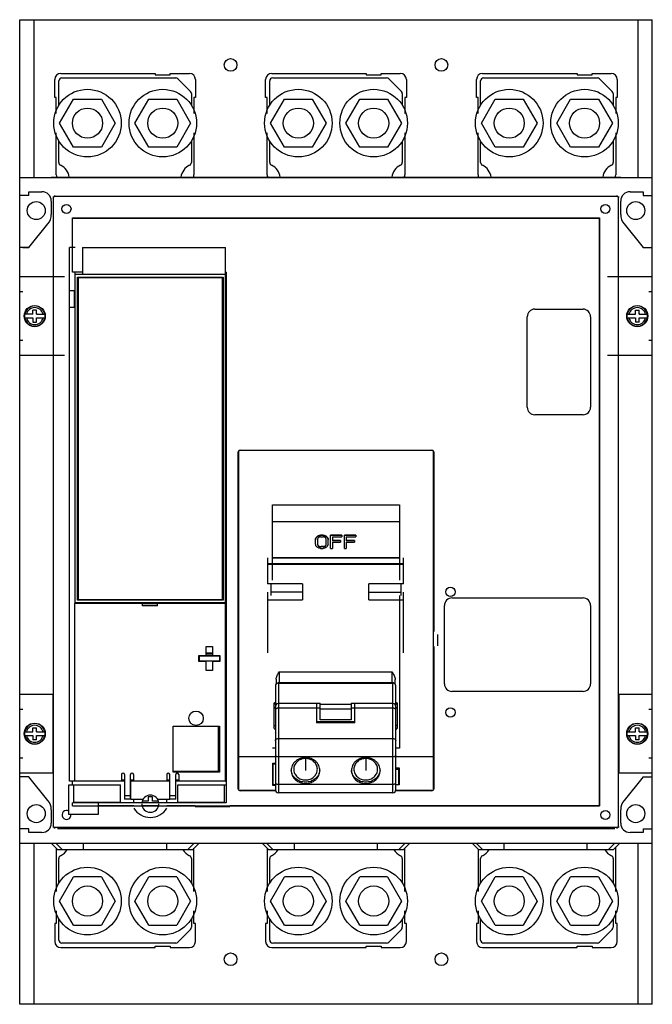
# Model space of a CAD drawing. Header units: millimetres. Extents: x 34 to 244, y 27 to 354.
import ezdxf

# ---------------------------------------------------------------- set-up
doc = ezdxf.new("R2010")
doc.units = ezdxf.units.MM
doc.header["$LTSCALE"] = 25.021264
doc.layers.get('0').update_dxf_attribs({"linetype": 'CONTINUOUS'})
doc.layers.add('INTFCLR_48331', color=7, linetype='CONTINUOUS')

msp = doc.modelspace()

# ---------------------------------------------------------------- linework, layer by layer
at = {"color": 7, "linetype": 'Continuous'}
for p, q in [((34.23, 27.48), (34.23, 354.01)), ((34.23, 354.01), (244.23, 354.01)), ((38.92, 354.01), (38.92, 301.71)), ((239.53, 301.71), (239.53, 354.01)), ((244.23, 27.48), (244.23, 354.01)), ((45.88, 328.21), (45.88, 334.21)), ((47.23, 325.67), (47.23, 333.71)), ((47.88, 336.21), (79.23, 336.21)), ((48.23, 334.71), (86.02, 334.71)), ((79.23, 336.21), (79.23, 335.71)), ((79.23, 335.71), (84.23, 335.71)), ((84.23, 335.71), (84.23, 336.21)), ((84.23, 336.21), (90.58, 336.21)), ((86.73, 334.42), (90.94, 330.21)), ((92.58, 334.21), (92.58, 328.21)), ((115.88, 328.21), (115.88, 334.21)), ((117.23, 325.67), (117.23, 333.71)), ((117.88, 336.21), (149.23, 336.21)), ((118.23, 334.71), (156.02, 334.71)), ((149.23, 336.21), (149.23, 335.71)), ((149.23, 335.71), (154.23, 335.71)), ((154.23, 335.71), (154.23, 336.21)), ((154.23, 336.21), (160.58, 336.21)), ((156.73, 334.42), (160.94, 330.21)), ((162.58, 334.21), (162.58, 328.21)), ((185.88, 328.21), (185.88, 334.21)), ((187.23, 325.67), (187.23, 333.71)), ((187.88, 336.21), (219.23, 336.21)), ((188.23, 334.71), (226.02, 334.71)), ((219.23, 336.21), (219.23, 335.71)), ((219.23, 335.71), (224.23, 335.71)), ((224.23, 335.71), (224.23, 336.21)), ((224.23, 336.21), (230.58, 336.21)), ((226.73, 334.42), (230.94, 330.21)), ((232.58, 334.21), (232.58, 328.21)), ((46.38, 328.21), (45.88, 328.21)), ((46.38, 322.92), (46.38, 328.21)), ((47.49, 319.71), (52.11, 327.71)), ((52.11, 327.71), (61.35, 327.71)), ((61.35, 327.71), (65.97, 319.71)), ((72.49, 319.71), (77.11, 327.71)), ((77.11, 327.71), (86.35, 327.71)), ((86.35, 327.71), (90.97, 319.71)), ((91.23, 329.5), (91.23, 325.67)), ((92.08, 328.21), (92.08, 322.92)), ((92.58, 328.21), (92.08, 328.21)), ((116.38, 328.21), (115.88, 328.21)), ((116.38, 322.92), (116.38, 328.21)), ((117.49, 319.71), (122.11, 327.71)), ((122.11, 327.71), (131.35, 327.71)), ((131.35, 327.71), (135.97, 319.71)), ((142.49, 319.71), (147.11, 327.71)), ((147.11, 327.71), (156.35, 327.71)), ((156.35, 327.71), (160.97, 319.71)), ((161.23, 329.5), (161.23, 325.67)), ((162.08, 328.21), (162.08, 322.92)), ((162.58, 328.21), (162.08, 328.21)), ((186.38, 328.21), (185.88, 328.21)), ((186.38, 322.92), (186.38, 328.21)), ((187.49, 319.71), (192.11, 327.71)), ((192.11, 327.71), (201.35, 327.71)), ((201.35, 327.71), (205.97, 319.71)), ((212.5, 319.71), (217.11, 327.71)), ((217.11, 327.71), (226.35, 327.71)), ((226.35, 327.71), (230.97, 319.71)), ((231.23, 329.5), (231.23, 325.67)), ((232.08, 328.21), (232.08, 322.92)), ((232.58, 328.21), (232.08, 328.21)), ((52.11, 311.71), (47.49, 319.71)), ((65.97, 319.71), (61.35, 311.71)), ((77.11, 311.71), (72.49, 319.71)), ((90.97, 319.71), (86.35, 311.71)), ((122.11, 311.71), (117.49, 319.71)), ((135.97, 319.71), (131.35, 311.71)), ((147.11, 311.71), (142.49, 319.71)), ((160.97, 319.71), (156.35, 311.71)), ((192.11, 311.71), (187.49, 319.71)), ((205.97, 319.71), (201.35, 311.71)), ((217.11, 311.71), (212.5, 319.71)), ((230.97, 319.71), (226.35, 311.71)), ((46.38, 302.59), (46.38, 316.51)), ((47.23, 306.67), (47.23, 313.76)), ((91.23, 313.76), (91.23, 306.67)), ((92.08, 316.51), (92.08, 302.59)), ((116.38, 302.59), (116.38, 316.51)), ((117.23, 306.67), (117.23, 313.76)), ((161.23, 313.76), (161.23, 306.67)), ((162.08, 316.51), (162.08, 302.59)), ((186.38, 302.59), (186.38, 316.51)), ((187.23, 306.67), (187.23, 313.76)), ((231.23, 313.76), (231.23, 306.67)), ((232.08, 316.51), (232.08, 302.59)), ((61.35, 311.71), (52.11, 311.71)), ((86.35, 311.71), (77.11, 311.71)), ((131.35, 311.71), (122.11, 311.71)), ((156.35, 311.71), (147.11, 311.71)), ((201.35, 311.71), (192.11, 311.71)), ((226.35, 311.71), (217.11, 311.71)), ((34.23, 301.71), (244.23, 301.71)), ((44.72, 301.77), (233.72, 301.77)), ((37.24, 295.71), (34.23, 295.71)), ((37.24, 295.71), (37.24, 296.96)), ((37.24, 296.96), (41.63, 296.96)), ((45.51, 295.16), (45.23, 295.16)), ((45.51, 86.38), (45.51, 295.16)), ((45.83, 295.76), (45.83, 295.48)), ((45.83, 295.48), (232.61, 295.48)), ((232.61, 295.48), (232.61, 295.76)), ((232.92, 295.16), (232.92, 86.38)), ((233.21, 295.16), (232.92, 295.16)), ((236.83, 296.96), (241.22, 296.96)), ((241.22, 296.96), (241.22, 295.71)), ((241.22, 295.71), (244.23, 295.71)), ((44.73, 293.86), (44.73, 289.46)), ((233.73, 289.46), (233.73, 293.86)), ((51.73, 278.47), (51.73, 288.26)), ((51.78, 288.21), (51.73, 288.26)), ((51.73, 288.26), (226.72, 288.26)), ((51.78, 270.29), (51.78, 288.21)), ((51.78, 288.21), (226.67, 288.21)), ((226.67, 288.21), (226.72, 288.26)), ((226.67, 93.33), (226.67, 288.21)), ((226.72, 288.26), (226.72, 93.27)), ((37.22, 278.52), (43.6, 286.37)), ((37.23, 278.46), (43.61, 286.31)), ((234.85, 286.31), (241.23, 278.46)), ((37.23, 278.46), (34.23, 278.46)), ((35.32, 278.52), (37.22, 278.52)), ((50.8, 101.47), (50.8, 278.47)), ((52.6, 278.47), (50.8, 278.47)), ((55.1, 278.47), (55.1, 269.47)), ((55.1, 278.47), (102.6, 278.47)), ((102.6, 101.48), (102.6, 278.47)), ((241.22, 278.52), (243.12, 278.52)), ((241.23, 278.46), (244.23, 278.46)), ((49.15, 268.71), (34.23, 268.71)), ((55.1, 270.29), (51.78, 270.29)), ((52.6, 160.38), (52.6, 270.29)), ((102.6, 269.47), (52.6, 269.47)), ((53.4, 161.48), (53.4, 268.58)), ((53.4, 268.58), (101.8, 268.58)), ((53.6, 268.38), (53.6, 161.68)), ((101.6, 268.38), (53.6, 268.38)), ((101.6, 161.68), (101.6, 268.38)), ((101.8, 268.58), (101.8, 161.48)), ((102.73, 270.29), (102.6, 270.29)), ((102.73, 270.29), (102.73, 94.26)), ((244.23, 268.71), (229.31, 268.71)), ((35.32, 263.71), (34.23, 263.71)), ((50.8, 264.17), (52.6, 264.17)), ((52.45, 258.82), (52.45, 263.82)), ((52.6, 263.82), (52.45, 263.82)), ((102.6, 264.17), (102.73, 264.17)), ((102.73, 263.82), (102.6, 263.82)), ((244.23, 263.71), (243.12, 263.71)), ((50.8, 258.67), (52.6, 258.67)), ((52.45, 258.82), (52.6, 258.82)), ((102.6, 258.82), (102.73, 258.82)), ((102.6, 258.67), (102.73, 258.67)), ((205.22, 258.02), (221.22, 258.02)), ((38.63, 256.31), (35.85, 256.31)), ((35.85, 255.11), (38.63, 255.11)), ((38.63, 256.31), (38.63, 257.72)), ((39.83, 257.72), (38.63, 257.72)), ((38.63, 255.11), (38.63, 253.71)), ((39.83, 256.31), (39.83, 257.72)), ((39.83, 256.31), (42.61, 256.31)), ((39.83, 253.71), (39.83, 255.11)), ((39.83, 255.11), (42.61, 255.11)), ((202.72, 225.52), (202.72, 255.52)), ((223.72, 255.52), (223.72, 225.52)), ((235.85, 256.31), (238.63, 256.31)), ((235.85, 255.11), (238.63, 255.11)), ((238.63, 257.72), (239.83, 257.72)), ((238.63, 256.31), (238.63, 257.72)), ((238.63, 255.11), (238.63, 253.71)), ((239.83, 256.31), (239.83, 257.72)), ((239.83, 256.31), (242.61, 256.31)), ((239.83, 255.11), (242.61, 255.11)), ((239.83, 253.71), (239.83, 255.11)), ((38.63, 253.71), (39.83, 253.71)), ((239.83, 253.71), (238.63, 253.71)), ((34.23, 247.71), (35.32, 247.71)), ((243.12, 247.71), (244.23, 247.71)), ((34.23, 242.71), (49.15, 242.71)), ((229.31, 242.71), (244.23, 242.71)), ((221.22, 223.02), (205.22, 223.02)), ((106.78, 98.88), (106.78, 210.67)), ((106.87, 210.67), (106.78, 210.67)), ((106.87, 210.67), (106.87, 109.56)), ((107.38, 211.27), (107.38, 211.19)), ((107.38, 211.27), (171.07, 211.27)), ((171.07, 211.19), (107.38, 211.19)), ((171.07, 211.19), (171.07, 211.27)), ((171.67, 210.67), (171.58, 210.67)), ((171.58, 109.56), (171.58, 210.67)), ((171.67, 210.67), (171.67, 151.07)), ((118.12, 168.1), (118.12, 193.13)), ((118.12, 193.13), (160.29, 193.13)), ((160.29, 193.13), (160.29, 168.1)), ((118.12, 187.56), (160.29, 187.56)), ((134.11, 183.06), (134.11, 182.95)), ((134.94, 183.06), (134.11, 183.06)), ((134.94, 182.95), (134.11, 182.95)), ((134.94, 182.95), (134.94, 183.06)), ((137.44, 178.7), (137.44, 183.06)), ((141.19, 183.06), (137.44, 183.06)), ((141.19, 182.95), (137.44, 182.95)), ((141.19, 183.06), (141.19, 182.51)), ((145.77, 183.06), (142.02, 183.06)), ((142.02, 178.7), (142.02, 183.06)), ((145.77, 182.95), (142.02, 182.95)), ((145.77, 183.06), (145.77, 182.51)), ((132.44, 180.13), (132.44, 181.53)), ((133.07, 181.6), (133.07, 180.2)), ((134.12, 182.51), (134.95, 182.51)), ((135.99, 180.2), (135.99, 181.6)), ((136.61, 180.18), (136.61, 181.6)), ((136.61, 180.2), (136.61, 180.18)), ((138.06, 182.51), (138.06, 181.2)), ((138.06, 182.51), (141.19, 182.51)), ((140.77, 181.33), (138.06, 181.33)), ((140.77, 181.2), (138.06, 181.2)), ((138.06, 180.77), (138.06, 178.7)), ((138.06, 180.77), (140.77, 180.77)), ((140.77, 181.33), (140.77, 180.77)), ((142.64, 182.51), (145.77, 182.51)), ((142.64, 182.51), (142.64, 181.2)), ((145.35, 181.33), (142.64, 181.33)), ((145.35, 181.2), (142.64, 181.2)), ((142.64, 180.77), (145.35, 180.77)), ((142.64, 180.77), (142.64, 178.7)), ((145.35, 181.33), (145.35, 180.77)), ((134.11, 178.7), (134.94, 178.7)), ((135.09, 179.27), (134.26, 179.27)), ((134.26, 179.27), (134.26, 179.18)), ((135.09, 179.18), (134.26, 179.18)), ((135.09, 179.18), (135.09, 179.27)), ((137.44, 178.7), (138.06, 178.7)), ((142.02, 178.7), (142.64, 178.7)), ((116.53, 175.5), (116.53, 166.94)), ((116.53, 173.62), (161.68, 173.62)), ((116.53, 173.45), (161.68, 173.45)), ((160.29, 175.54), (118.12, 175.54)), ((118.12, 175.5), (160.29, 175.5)), ((161.68, 166.94), (161.68, 175.5)), ((128.11, 166.94), (116.53, 166.94)), ((117.71, 163.06), (117.71, 166.94)), ((128.11, 166.94), (128.11, 161.63)), ((161.68, 166.94), (150.11, 166.94)), ((150.11, 161.63), (150.11, 166.94)), ((160.7, 166.94), (160.7, 163.06)), ((116.53, 164.17), (116.53, 144.09)), ((128.11, 164.17), (117.71, 164.17)), ((150.11, 164.17), (160.7, 164.17)), ((161.68, 144.09), (161.68, 164.17)), ((52.53, 101.48), (52.53, 160.38)), ((75.03, 160.38), (52.53, 160.38)), ((102.6, 160.58), (52.6, 160.58)), ((101.8, 161.48), (53.4, 161.48)), ((53.6, 161.68), (101.6, 161.68)), ((75.02, 160.38), (80.02, 160.38)), ((75.03, 159.58), (75.03, 160.38)), ((80.03, 159.58), (80.03, 160.38)), ((102.53, 160.38), (80.03, 160.38)), ((102.53, 101.48), (102.53, 160.38)), ((116.53, 161.63), (128.11, 161.63)), ((150.11, 161.63), (161.68, 161.63)), ((160.29, 163.06), (160.29, 112.47)), ((177.72, 162.23), (221.22, 162.23)), ((80.03, 159.58), (75.03, 159.58)), ((102.53, 159.16), (102.6, 159.16)), ((102.53, 158.95), (102.6, 158.95)), ((175.22, 133.77), (175.22, 159.73)), ((223.72, 159.73), (223.72, 133.77)), ((173.08, 146.39), (173.08, 150.14)), ((96.18, 143.16), (96.18, 146.16)), ((96.18, 146.16), (98.18, 146.16)), ((98.18, 143.92), (96.18, 143.92)), ((98.18, 143.7), (96.18, 143.7)), ((98.18, 146.16), (98.18, 143.16)), ((171.67, 146.18), (171.67, 98.88)), ((93.73, 141.16), (93.73, 143.16)), ((93.73, 143.16), (96.18, 143.16)), ((96.18, 141.16), (93.73, 141.16)), ((93.75, 143.16), (93.75, 141.5)), ((100.63, 141.31), (93.75, 141.31)), ((93.95, 141.31), (93.95, 143.01)), ((93.95, 143.01), (100.55, 143.01)), ((98.18, 143.2), (96.18, 143.2)), ((96.18, 138.16), (96.18, 141.16)), ((98.18, 143.16), (100.63, 143.16)), ((98.18, 141.16), (98.18, 138.16)), ((100.63, 141.16), (98.18, 141.16)), ((100.55, 143.01), (100.55, 141.31)), ((100.63, 143.16), (100.63, 141.16)), ((102.6, 141.5), (102.53, 141.5)), ((102.6, 141.31), (102.53, 141.31)), ((98.18, 138.16), (96.18, 138.16)), ((120.36, 137.69), (157.86, 137.69)), ((120.36, 137.69), (120.36, 133.99)), ((157.86, 133.99), (157.86, 137.69)), ((119.36, 135.25), (119.36, 133.67)), ((120.11, 133.99), (158.11, 133.99)), ((120.11, 133.99), (120.11, 97.63)), ((157.86, 134.14), (120.36, 134.14)), ((158.11, 97.63), (158.11, 133.99)), ((158.86, 133.67), (158.86, 135.25)), ((119.11, 133.09), (119.11, 98.64)), ((159.11, 98.63), (159.11, 133.09)), ((221.22, 131.27), (177.72, 131.27)), ((45.23, 130.21), (34.23, 130.21)), ((45.23, 130.21), (45.23, 104.21)), ((244.23, 130.21), (233.23, 130.21)), ((233.23, 104.21), (233.23, 130.21)), ((35.32, 125.21), (34.23, 125.21)), ((118.61, 127.35), (118.61, 119.19)), ((132.76, 127.22), (120.11, 127.22)), ((132.76, 125.71), (120.11, 125.71)), ((132.76, 127.33), (134, 127.33)), ((132.76, 127.32), (132.76, 120.84)), ((134, 125.69), (132.76, 125.69)), ((134, 121.87), (134, 127.32)), ((134, 127.01), (144.21, 127.01)), ((144.21, 125.37), (134, 125.37)), ((144.21, 127.33), (145.46, 127.33)), ((144.21, 127.32), (144.21, 121.87)), ((145.46, 125.69), (144.21, 125.69)), ((145.46, 120.84), (145.46, 127.32)), ((158.11, 127.22), (145.46, 127.22)), ((158.11, 125.71), (145.46, 125.71)), ((159.61, 119.19), (159.61, 127.35)), ((244.23, 125.21), (243.12, 125.21)), ((145.46, 121.12), (132.76, 121.12)), ((145.46, 120.84), (132.76, 120.84)), ((144.21, 121.87), (134, 121.87)), ((35.85, 117.81), (38.63, 117.81)), ((38.63, 117.81), (38.63, 119.22)), ((38.63, 119.22), (39.83, 119.22)), ((39.83, 117.81), (39.83, 119.22)), ((39.83, 117.81), (42.61, 117.81)), ((85.23, 119.78), (100.53, 119.78)), ((85.23, 104.48), (85.23, 119.78)), ((100.23, 104.78), (100.23, 119.78)), ((100.53, 119.78), (100.53, 104.48)), ((235.85, 117.81), (238.63, 117.81)), ((238.63, 119.22), (239.83, 119.22)), ((238.63, 117.81), (238.63, 119.22)), ((239.83, 117.81), (239.83, 119.22)), ((239.83, 117.81), (242.61, 117.81)), ((35.85, 116.61), (38.63, 116.61)), ((38.63, 116.61), (38.63, 115.21)), ((39.83, 115.21), (38.63, 115.21)), ((39.83, 115.21), (39.83, 116.61)), ((39.83, 116.61), (42.61, 116.61)), ((120.11, 115.62), (158.11, 115.62)), ((235.85, 116.61), (238.63, 116.61)), ((238.63, 116.61), (238.63, 115.21)), ((239.83, 115.21), (238.63, 115.21)), ((239.83, 116.61), (242.61, 116.61)), ((239.83, 115.21), (239.83, 116.61)), ((119.11, 112.47), (118.12, 112.47)), ((160.29, 112.47), (159.11, 112.47)), ((34.23, 109.21), (35.32, 109.21)), ((106.85, 109.55), (106.84, 98.88)), ((119.11, 109.56), (106.87, 109.56)), ((158.11, 109.54), (120.11, 109.54)), ((171.58, 109.56), (159.11, 109.56)), ((171.6, 98.88), (171.59, 109.55)), ((243.12, 109.21), (244.23, 109.21)), ((85.23, 104.78), (100.23, 104.78)), ((118.21, 107.49), (119.11, 107.49)), ((118.22, 100.04), (118.21, 107.49)), ((118.35, 107.23), (119.11, 107.23)), ((118.36, 100.32), (118.35, 107.23)), ((159.11, 105.94), (160.22, 105.94)), ((159.11, 105.52), (160.07, 105.52)), ((159.61, 105.52), (159.61, 105.94)), ((160.07, 100.32), (160.07, 105.52)), ((160.22, 105.94), (160.22, 100.28)), ((34.23, 104.21), (45.23, 104.21)), ((37.23, 102.96), (34.23, 102.96)), ((43.61, 95.12), (37.23, 102.96)), ((52.53, 101.47), (50.8, 101.47)), ((51.73, 100.22), (51.73, 101.47)), ((68.03, 101.48), (52.53, 101.48)), ((68.03, 103.68), (68.03, 101.48)), ((68.03, 101.98), (69.03, 101.98)), ((69.03, 101.47), (68.03, 101.47)), ((69.03, 103.68), (69.03, 95.48)), ((71.03, 95.48), (71.03, 103.68)), ((71.03, 101.98), (72.03, 101.98)), ((71.18, 101.47), (71.03, 101.47)), ((84.03, 101.48), (71.18, 101.48)), ((71.18, 95.47), (71.18, 101.48)), ((72.03, 103.68), (72.03, 101.48)), ((83.03, 101.48), (72.03, 101.48)), ((83.03, 103.68), (83.03, 101.48)), ((83.03, 101.98), (84.03, 101.98)), ((84.03, 95.47), (84.03, 103.68)), ((100.53, 104.48), (85.23, 104.48)), ((86.03, 95.48), (86.03, 103.68)), ((86.03, 101.98), (87.03, 101.98)), ((87.03, 101.47), (86.03, 101.47)), ((87.03, 103.68), (87.03, 101.48)), ((102.53, 101.48), (87.03, 101.48)), ((102.53, 101.98), (102.6, 101.98)), ((102.53, 101.47), (102.73, 101.47)), ((118.36, 101.32), (118.22, 101.32)), ((160.22, 101.32), (160.07, 101.32)), ((233.23, 104.21), (244.23, 104.21)), ((241.23, 102.96), (234.85, 95.12)), ((241.23, 102.96), (244.23, 102.96)), ((50.53, 100.22), (67.73, 100.22)), ((50.53, 90.42), (50.53, 100.22)), ((52.23, 94.42), (52.23, 100.22)), ((67.73, 94.42), (67.73, 100.22)), ((86.73, 100.22), (102.73, 100.22)), ((86.73, 94.42), (86.73, 100.22)), ((102.23, 94.42), (102.23, 100.22)), ((106.78, 98.88), (106.84, 98.88)), ((119.2, 98.35), (107.38, 98.35)), ((107.38, 98.35), (107.38, 98.28)), ((119.22, 98.28), (107.38, 98.28)), ((119.11, 100.04), (118.22, 100.04)), ((119.11, 100.32), (118.36, 100.32)), ((120.11, 100.48), (158.11, 100.48)), ((171.07, 98.28), (158.99, 98.28)), ((160.07, 100.32), (159.11, 100.32)), ((160.22, 100.28), (159.11, 100.28)), ((171.07, 98.35), (159.11, 98.35)), ((171.07, 98.28), (171.07, 98.35)), ((171.6, 98.88), (171.67, 98.88)), ((69.03, 96.73), (71.03, 96.73)), ((71.03, 95.48), (69.03, 95.48)), ((71.18, 95.47), (75.15, 95.47)), ((72.1, 94.26), (72.1, 95.47)), ((76.85, 94.82), (74.87, 94.82)), ((78.35, 96.32), (76.85, 96.32)), ((76.85, 96.32), (76.85, 94.82)), ((78.35, 94.82), (78.35, 96.32)), ((80.32, 94.82), (78.35, 94.82)), ((80.05, 95.47), (84.03, 95.47)), ((83.1, 94.26), (83.1, 95.47)), ((84.03, 96.73), (86.03, 96.73)), ((86.03, 95.48), (84.03, 95.48)), ((158.11, 97.63), (120.11, 97.63)), ((44.73, 91.96), (44.73, 87.56)), ((102.73, 94.26), (51.78, 94.26)), ((51.78, 93.33), (51.78, 94.26)), ((51.78, 93.33), (226.67, 93.33)), ((67.73, 94.42), (52.23, 94.42)), ((60.23, 94.42), (60.23, 90.42)), ((72.1, 93.27), (60.23, 93.27)), ((80.2, 93.27), (74.99, 93.27)), ((92.44, 93.27), (83.1, 93.27)), ((102.23, 94.42), (86.73, 94.42)), ((92.44, 94.26), (92.44, 94.42)), ((104.04, 92.92), (92.44, 92.92)), ((226.72, 93.27), (104.04, 93.27)), ((226.67, 93.33), (226.72, 93.27)), ((233.73, 87.56), (233.73, 91.96)), ((60.23, 90.42), (50.53, 90.42)), ((37.24, 85.71), (34.23, 85.71)), ((37.24, 84.46), (37.24, 85.71)), ((45.23, 86.38), (45.51, 86.38)), ((232.61, 86.07), (45.83, 86.07)), ((45.83, 86.07), (45.83, 85.78)), ((231.73, 85.78), (46.73, 85.78)), ((231.73, 85.73), (46.73, 85.73)), ((232.61, 85.78), (232.61, 86.07)), ((232.92, 86.38), (233.21, 86.38)), ((241.22, 85.71), (244.23, 85.71)), ((241.22, 85.71), (241.22, 84.46)), ((41.63, 84.46), (37.24, 84.46)), ((241.22, 84.46), (236.83, 84.46)), ((244.23, 80.81), (34.23, 80.81)), ((38.92, 80.81), (38.92, 27.48)), ((44.79, 80.81), (46.79, 78.81)), ((48.29, 78.81), (46.29, 80.81)), ((46.38, 79.22), (46.38, 64.93)), ((46.79, 78.81), (91.66, 78.81)), ((55.42, 78.81), (55.42, 80.81)), ((83.04, 78.81), (83.04, 80.81)), ((90.1, 78.81), (92.09, 80.81)), ((93.67, 80.81), (91.66, 78.81)), ((92.08, 64.93), (92.08, 79.23)), ((114.79, 80.81), (116.79, 78.81)), ((118.3, 78.81), (116.3, 80.81)), ((116.38, 79.22), (116.38, 64.93)), ((116.79, 78.81), (161.66, 78.81)), ((125.42, 78.81), (125.42, 80.81)), ((153.04, 78.81), (153.04, 80.81)), ((160.1, 78.81), (162.1, 80.81)), ((163.66, 80.81), (161.66, 78.81)), ((162.08, 64.93), (162.08, 79.23)), ((184.49, 80.81), (186.49, 78.81)), ((187.91, 78.81), (185.92, 80.81)), ((186.38, 78.92), (186.38, 64.93)), ((186.49, 78.81), (231.37, 78.81)), ((195.03, 78.81), (195.03, 80.81)), ((222.65, 78.81), (222.65, 80.81)), ((231.71, 80.81), (229.72, 78.81)), ((233.37, 80.81), (231.37, 78.81)), ((232.08, 64.93), (232.08, 79.53)), ((239.53, 27.48), (239.53, 80.81)), ((47.23, 67.68), (47.23, 75.86)), ((91.23, 75.86), (91.23, 67.68)), ((117.23, 67.68), (117.23, 75.86)), ((161.23, 75.86), (161.23, 67.68)), ((187.23, 67.68), (187.23, 75.86)), ((231.23, 75.86), (231.23, 67.68)), ((47.49, 61.72), (52.11, 69.72)), ((61.35, 69.72), (52.11, 69.72)), ((61.35, 69.72), (65.97, 61.72)), ((72.49, 61.72), (77.11, 69.72)), ((86.35, 69.72), (77.11, 69.72)), ((86.35, 69.72), (90.97, 61.72)), ((117.49, 61.72), (122.11, 69.72)), ((131.35, 69.72), (122.11, 69.72)), ((131.35, 69.72), (135.97, 61.72)), ((142.49, 61.72), (147.11, 69.72)), ((156.35, 69.72), (147.11, 69.72)), ((156.35, 69.72), (160.97, 61.72)), ((187.49, 61.72), (192.11, 69.72)), ((201.35, 69.72), (192.11, 69.72)), ((201.35, 69.72), (205.97, 61.72)), ((212.5, 61.72), (217.11, 69.72)), ((226.35, 69.72), (217.11, 69.72)), ((226.35, 69.72), (230.97, 61.72)), ((52.11, 53.72), (47.49, 61.72)), ((65.97, 61.72), (61.35, 53.72)), ((77.11, 53.72), (72.49, 61.72)), ((90.97, 61.72), (86.35, 53.72)), ((122.11, 53.72), (117.49, 61.72)), ((135.97, 61.72), (131.35, 53.72)), ((147.11, 53.72), (142.49, 61.72)), ((160.97, 61.72), (156.35, 53.72)), ((192.11, 53.72), (187.49, 61.72)), ((205.97, 61.72), (201.35, 53.72)), ((217.11, 53.72), (212.5, 61.72)), ((230.97, 61.72), (226.35, 53.72)), ((46.38, 58.52), (46.38, 54.31)), ((47.23, 48.81), (47.23, 55.77)), ((91.23, 55.77), (91.23, 53.02)), ((92.08, 54.31), (92.08, 58.52)), ((116.38, 58.52), (116.38, 54.31)), ((117.23, 48.81), (117.23, 55.77)), ((161.23, 55.77), (161.23, 53.02)), ((162.08, 54.31), (162.08, 58.52)), ((186.38, 58.52), (186.38, 54.31)), ((187.23, 48.81), (187.23, 55.77)), ((231.23, 55.77), (231.23, 53.02)), ((232.08, 54.31), (232.08, 58.52)), ((46.38, 54.31), (45.88, 54.31)), ((45.88, 54.31), (45.88, 48.31)), ((52.11, 53.72), (61.35, 53.72)), ((77.11, 53.72), (86.35, 53.72)), ((90.94, 52.32), (86.73, 48.11)), ((92.58, 54.31), (92.08, 54.31)), ((92.58, 48.31), (92.58, 54.31)), ((116.38, 54.31), (115.88, 54.31)), ((115.88, 54.31), (115.88, 48.31)), ((122.11, 53.72), (131.35, 53.72)), ((147.11, 53.72), (156.35, 53.72)), ((160.94, 52.32), (156.73, 48.11)), ((162.58, 54.31), (162.08, 54.31)), ((162.58, 48.31), (162.58, 54.31)), ((186.38, 54.31), (185.88, 54.31)), ((185.88, 54.31), (185.88, 48.31)), ((192.11, 53.72), (201.35, 53.72)), ((217.11, 53.72), (226.35, 53.72)), ((230.94, 52.32), (226.73, 48.11)), ((232.58, 54.31), (232.08, 54.31)), ((232.58, 48.31), (232.58, 54.31)), ((47.88, 46.31), (79.23, 46.31)), ((86.02, 47.81), (48.23, 47.81)), ((79.23, 46.81), (84.23, 46.81)), ((79.23, 46.31), (79.23, 46.81)), ((84.23, 46.81), (84.23, 46.31)), ((84.23, 46.31), (90.58, 46.31)), ((117.88, 46.31), (149.23, 46.31)), ((156.02, 47.81), (118.23, 47.81)), ((149.23, 46.81), (154.23, 46.81)), ((149.23, 46.31), (149.23, 46.81)), ((154.23, 46.81), (154.23, 46.31)), ((154.23, 46.31), (160.58, 46.31)), ((187.88, 46.31), (219.23, 46.31)), ((226.02, 47.81), (188.23, 47.81)), ((219.23, 46.81), (224.23, 46.81)), ((219.23, 46.31), (219.23, 46.81)), ((224.23, 46.81), (224.23, 46.31)), ((224.23, 46.31), (230.58, 46.31)), ((244.23, 27.48), (34.23, 27.48))]:
    msp.add_line(p, q, dxfattribs=at)
for centre, radius in [((104.23, 339.01), 2.1), ((174.23, 339.01), 2.1), ((56.73, 319.71), 11.21), ((81.73, 319.71), 11.21), ((126.73, 319.71), 11.21), ((151.73, 319.71), 11.21), ((196.73, 319.71), 11.21), ((221.73, 319.71), 11.21), ((56.73, 319.71), 5), ((81.73, 319.71), 5), ((126.73, 319.71), 5), ((151.73, 319.71), 5), ((196.73, 319.71), 5), ((221.73, 319.71), 5), ((39.73, 290.71), 3), ((49.77, 291.27), 1.5), ((228.67, 291.27), 1.5), ((238.73, 290.71), 3), ((39.23, 255.71), 3.51), ((239.23, 255.71), 3.51), ((177.22, 164.27), 1.57), ((92.77, 122.35), 2.4), ((177.22, 124.27), 1.57), ((39.23, 117.21), 3.51), ((239.23, 117.21), 3.51), ((39.73, 90.72), 3), ((228.67, 90.27), 1.5), ((238.73, 90.72), 3), ((56.73, 61.72), 11.21), ((81.73, 61.72), 11.21), ((126.73, 61.72), 11.21), ((151.73, 61.72), 11.21), ((196.73, 61.72), 11.21), ((221.73, 61.72), 11.21), ((56.73, 61.72), 5), ((81.73, 61.72), 5), ((126.73, 61.72), 5), ((151.73, 61.72), 5), ((196.73, 61.72), 5), ((221.73, 61.72), 5), ((104.23, 42.42), 2.1), ((174.23, 42.42), 2.1)]:
    msp.add_circle(centre, radius, dxfattribs=at)
for centre, radius, start, end in [((47.88, 334.21), 2, 90, 180), ((48.23, 333.71), 1, 90, 180), ((86.02, 333.71), 1, 44.7651, 90), ((90.58, 334.21), 2, 0, 90), ((117.88, 334.21), 2, 90, 180), ((118.23, 333.71), 1, 90, 180), ((156.02, 333.71), 1, 44.7651, 90), ((160.58, 334.21), 2, 0, 90), ((187.88, 334.21), 2, 90, 180), ((188.23, 333.71), 1, 90, 180), ((226.02, 333.71), 1, 44.7651, 90), ((230.58, 334.21), 2, 0, 90), ((90.23, 329.5), 1, 0, 44.7651), ((160.23, 329.5), 1, 0, 44.7651), ((230.23, 329.5), 1, 0, 44.7651), ((48.23, 306.67), 1, 180, 245.1654), ((45.73, 301.21), 5, 6.4974, 65.4059), ((92.73, 301.21), 5, 114.5941, 173.5026), ((90.23, 306.67), 1, 294.8346, 360), ((118.23, 306.67), 1, 180, 245.1654), ((115.73, 301.21), 5, 6.4974, 65.4059), ((162.73, 301.21), 5, 114.5941, 173.5026), ((160.23, 306.67), 1, 294.8346, 360), ((188.23, 306.67), 1, 180, 245.1654), ((185.73, 301.21), 5, 6.4974, 65.4059), ((232.73, 301.21), 5, 114.5941, 173.5026), ((230.23, 306.67), 1, 294.8346, 360), ((48.38, 302.59), 2, 180, 204.2415), ((90.08, 302.59), 2, 335.7585, 360), ((118.38, 302.59), 2, 180, 204.2415), ((160.08, 302.59), 2, 335.7585, 360), ((188.38, 302.59), 2, 180, 204.2415), ((230.08, 302.59), 2, 335.7585, 360), ((41.63, 293.86), 3.1, 0, 90), ((45.83, 295.16), 0.316, 90, 180), ((232.61, 295.16), 0.316, 0, 90), ((236.83, 293.86), 3.1, 90, 180), ((39.73, 289.46), 5, 320.8848, 360), ((238.73, 289.46), 5, 180, 219.1152), ((39.23, 255.71), 3.36, 10.274, 169.726), ((39.23, 255.71), 2.82, 12.2674, 167.7328), ((205.22, 255.52), 2.5, 90, 180), ((221.22, 255.52), 2.5, 0, 90), ((239.23, 255.71), 3.36, 10.274, 169.726), ((239.23, 255.71), 2.82, 12.2675, 167.7325), ((39.23, 255.71), 3.43, 169.9265, 190.0735), ((39.23, 255.71), 3.36, 190.274, 349.726), ((39.23, 255.71), 2.82, 192.2673, 347.7326), ((39.23, 255.71), 1, 126.86, 143.1203), ((39.23, 255.72), 1, 216.8798, 233.1401), ((39.23, 255.71), 1, 36.8708, 53.1282), ((39.23, 255.72), 1, 306.8717, 323.129), ((39.23, 255.71), 3.43, 349.9265, 10.0735), ((239.23, 255.71), 3.43, 169.9265, 190.0719), ((239.23, 255.71), 3.36, 190.274, 349.726), ((239.23, 255.71), 2.82, 192.2675, 347.7325), ((239.23, 255.71), 1, 126.86, 143.1203), ((239.23, 255.72), 1, 216.8798, 233.1401), ((239.23, 255.71), 1, 36.8708, 53.1282), ((239.23, 255.72), 1, 306.8717, 323.129), ((239.23, 255.71), 3.43, 349.9265, 10.0719), ((205.22, 225.52), 2.5, 180, 270), ((221.22, 225.52), 2.5, 270, 360), ((107.38, 210.67), 0.6, 90, 180), ((107.38, 210.67), 0.513, 90, 180), ((171.07, 210.67), 0.6, 0, 90), ((171.07, 210.67), 0.513, 0, 90), ((134.11, 181.03), 1.92, 90.0041, 93.243), ((134.91, 180.99), 1.95, 85.4167, 89.1118), ((133.69, 181.63), 1.25, 179.9993, 184.4046), ((135.33, 180.18), 1.28, 356.426, 359.9943), ((177.72, 159.73), 2.5, 90, 180), ((221.22, 159.73), 2.5, 0, 90), ((121.29, 135.25), 1.94, 179.1131, 180.0058), ((120.3, 133.15), 0.975, 122.6605, 134.003), ((120.36, 133.01), 1.13, 90.0121, 104.6736), ((157.86, 133.01), 1.13, 75.3264, 89.9879), ((157.92, 133.15), 0.975, 45.9971, 57.3395), ((177.72, 133.77), 2.5, 180, 270), ((221.22, 133.77), 2.5, 270, 360), ((118.33, 95.88), 31.12, 88.5713, 89.496), ((120.11, 126.22), 1, 90, 180), ((158.11, 126.22), 1, 0, 90), ((159.86, 97.03), 29.97, 90.4864, 91.4466), ((160.25, 126.78), 1.35, 211.9778, 214.9263), ((39.23, 117.21), 3.43, 169.9265, 190.0719), ((39.23, 117.21), 3.36, 10.274, 169.726), ((39.23, 117.21), 2.82, 12.2679, 167.7325), ((39.23, 117.21), 1, 126.8699, 143.1301), ((39.23, 117.21), 1, 36.8699, 53.1301), ((39.23, 117.21), 3.43, 349.9265, 10.0719), ((121.8, 121.1), 3.72, 221.6855, 222.4121), ((121.97, 121.25), 3.95, 222.4167, 223.5559), ((156.06, 121.43), 4.21, 316.3605, 317.4453), ((239.23, 117.21), 3.43, 169.9265, 190.0719), ((239.23, 117.21), 3.36, 10.274, 169.726), ((239.23, 117.21), 2.82, 12.2675, 167.7325), ((239.23, 117.21), 1, 126.8613, 143.1205), ((239.23, 117.22), 1, 36.8722, 53.1404), ((239.23, 117.21), 3.43, 349.9265, 10.0719), ((39.23, 117.21), 3.36, 190.274, 349.726), ((39.23, 117.21), 2.82, 192.2675, 347.7321), ((39.23, 117.21), 1, 216.8699, 233.1301), ((39.23, 117.21), 1, 306.8699, 323.1301), ((239.23, 117.21), 3.36, 190.274, 349.726), ((239.23, 117.21), 2.82, 192.2675, 347.7325), ((239.23, 117.21), 0.998, 216.8654, 233.1527), ((239.23, 117.22), 1, 306.8742, 323.1131), ((68.53, 103.68), 0.5, 0, 180), ((71.53, 103.68), 0.5, 0, 180), ((83.53, 103.68), 0.5, 0, 180), ((86.53, 103.68), 0.5, 0, 180), ((107.38, 98.88), 0.6, 180, 270), ((120.11, 98.63), 1, 180, 270), ((158.11, 98.63), 1, 270, 360), ((171.07, 98.88), 0.6, 270, 360), ((39.73, 91.96), 5, 0, 39.1152), ((77.6, 94.02), 2.85, 4.8707, 175.1293), ((238.73, 91.96), 5, 140.8848, 180), ((49.77, 90.27), 1.5, 57.6487, 6.6453), ((77.6, 95.97), 6.5, 212.1615, 327.8385), ((77.6, 94.02), 2.85, 180, 360), ((41.63, 87.56), 3.1, 270, 360), ((45.83, 86.38), 0.316, 180, 270), ((232.61, 86.38), 0.316, 270, 360), ((236.83, 87.56), 3.1, 180, 270), ((45.73, 81.31), 5, 294.5941, 329.4774), ((92.73, 81.31), 5, 210.5226, 245.4059), ((115.73, 81.31), 5, 294.5941, 329.4774), ((162.73, 81.31), 5, 210.5226, 245.4059), ((185.73, 81.31), 5, 294.5941, 329.4774), ((232.73, 81.31), 5, 210.5226, 245.4059), ((48.23, 75.86), 1, 114.8346, 180), ((90.23, 75.86), 1, 0, 65.1654), ((118.23, 75.86), 1, 114.8346, 180), ((160.23, 75.86), 1, 0, 65.1654), ((188.23, 75.86), 1, 114.8346, 180), ((230.23, 75.86), 1, 0, 65.1654), ((90.23, 53.02), 1, 315.2349, 360), ((160.23, 53.02), 1, 315.2349, 360), ((230.23, 53.02), 1, 315.2349, 360), ((47.88, 48.31), 2, 180, 270), ((48.23, 48.81), 1, 180, 270), ((86.02, 48.81), 1, 270, 315.2349), ((90.58, 48.31), 2, 270, 360), ((117.88, 48.31), 2, 180, 270), ((118.23, 48.81), 1, 180, 270), ((156.02, 48.81), 1, 270, 315.2349), ((160.58, 48.31), 2, 270, 360), ((187.88, 48.31), 2, 180, 270), ((188.23, 48.81), 1, 180, 270), ((226.02, 48.81), 1, 270, 315.2349), ((230.58, 48.31), 2, 270, 360)]:
    msp.add_arc(centre, radius, start, end, dxfattribs=at)
for centre, major_axis, ratio, start_param, end_param in [((120.11, 133.09), (1, 0), 0.904181, 1.570796, 3.141593), ((158.11, 133.09), (1, 0), 0.904181, 0, 1.570796), ((107.38, 98.88), (0, 0.533), 1, 1.570186, 3.141593), ((171.07, 98.88), (0, 0.533), 1, -3.141593, -1.570186)]:
    msp.add_ellipse(centre, major_axis=major_axis, ratio=ratio, start_param=start_param, end_param=end_param, dxfattribs=at)
for points, knots in [([(132.44, 181.63), (132.44, 181.82), (132.53, 182.21), (132.91, 182.68), (133.47, 182.99), (133.89, 183.06), (134.11, 183.06)], [0, 0, 0, 0, 0.233058, 0.475637, 0.732673, 1, 1, 1, 1]), ([(132.44, 181.62), (132.46, 181.79), (132.57, 182.14), (132.92, 182.56), (133.42, 182.85), (133.8, 182.93), (134, 182.94)], [0, 0, 0, 0, 0.23373, 0.477506, 0.734059, 1, 1, 1, 1]), ([(134.94, 183.06), (135.16, 183.06), (135.59, 182.98), (136.14, 182.67), (136.52, 182.19), (136.61, 181.79), (136.61, 181.6)], [0, 0, 0, 0, 0.267302, 0.524153, 0.76673, 1, 1, 1, 1]), ([(135.07, 182.94), (135.26, 182.92), (135.64, 182.84), (136.13, 182.54), (136.48, 182.11), (136.59, 181.76), (136.6, 181.59)], [0, 0, 0, 0, 0.265931, 0.522274, 0.766018, 1, 1, 1, 1]), ([(134.11, 178.7), (133.9, 178.7), (133.48, 178.77), (132.93, 179.08), (132.55, 179.56), (132.45, 179.94), (132.44, 180.13)], [0, 0, 0, 0, 0.263624, 0.519919, 0.76483, 1, 1, 1, 1]), ([(134.12, 182.51), (133.98, 182.51), (133.71, 182.47), (133.36, 182.27), (133.13, 181.97), (133.07, 181.72), (133.07, 181.6)], [0, 0, 0, 0, 0.267007, 0.523961, 0.766806, 1, 1, 1, 1]), ([(133.07, 180.2), (133.07, 180.07), (133.14, 179.8), (133.41, 179.47), (133.81, 179.28), (134.11, 179.25), (134.26, 179.27)], [0, 0, 0, 0, 0.234194, 0.478891, 0.736065, 1, 1, 1, 1]), ([(133.07, 180.09), (133.07, 179.96), (133.14, 179.69), (133.41, 179.38), (133.81, 179.19), (134.11, 179.17), (134.26, 179.18)], [0, 0, 0, 0, 0.231845, 0.475355, 0.733595, 1, 1, 1, 1]), ([(136.61, 180.1), (136.6, 179.92), (136.49, 179.54), (136.1, 179.07), (135.56, 178.77), (135.15, 178.7), (134.94, 178.7)], [0, 0, 0, 0, 0.235356, 0.480394, 0.736621, 1, 1, 1, 1]), ([(135.99, 181.62), (135.99, 181.74), (135.93, 181.98), (135.69, 182.28), (135.35, 182.47), (135.08, 182.51), (134.95, 182.51)], [0, 0, 0, 0, 0.23306, 0.475915, 0.732977, 1, 1, 1, 1]), ([(135.09, 179.27), (135.21, 179.29), (135.45, 179.36), (135.74, 179.57), (135.94, 179.86), (135.99, 180.09), (135.99, 180.2)], [0, 0, 0, 0, 0.264064, 0.519413, 0.76376, 1, 1, 1, 1]), ([(135.09, 179.18), (135.21, 179.2), (135.45, 179.27), (135.74, 179.47), (135.94, 179.76), (135.99, 179.98), (135.99, 180.09)], [0, 0, 0, 0, 0.266529, 0.522517, 0.765669, 1, 1, 1, 1]), ([(119.36, 135.28), (119.36, 135.71), (119.66, 136.57), (120.12, 137.31), (120.36, 137.69)], [0, 0, 0, 0, 0.494559, 1, 1, 1, 1]), ([(157.86, 137.69), (158.09, 137.31), (158.56, 136.56), (158.86, 135.68), (158.86, 135.25)], [0, 0, 0, 0, 0.505381, 1, 1, 1, 1]), ([(120.07, 134.11), (120.05, 134.1), (119.94, 134.07), (119.84, 134.02), (119.77, 133.97)], [0, 0, 0, 0, 0.25331, 1, 1, 1, 1]), ([(158.45, 133.97), (158.42, 133.99), (158.33, 134.04), (158.22, 134.09), (158.14, 134.11)], [0, 0, 0, 0, 0.247272, 1, 1, 1, 1]), ([(119.12, 127.63), (119.09, 127.59), (118.94, 127.46), (118.75, 127.38), (118.61, 127.35)], [0, 0, 0, 0, 0.244639, 1, 1, 1, 1]), ([(159.61, 127.35), (159.56, 127.36), (159.37, 127.41), (159.2, 127.52), (159.1, 127.63)], [0, 0, 0, 0, 0.256861, 1, 1, 1, 1]), ([(118.61, 125.63), (118.69, 125.66), (118.84, 125.75), (118.97, 125.87), (119.02, 125.93)], [0, 0, 0, 0, 0.53581, 1, 1, 1, 1]), ([(119.02, 125.93), (119.03, 125.95), (119.07, 126), (119.1, 126.05), (119.13, 126.09)], [0, 0, 0, 0, 0.255626, 1, 1, 1, 1]), ([(120.11, 125.71), (119.98, 125.71), (119.73, 125.68), (119.4, 125.51), (119.17, 125.25), (119.11, 125.03), (119.11, 124.93)], [0, 0, 0, 0, 0.277023, 0.538998, 0.778227, 1, 1, 1, 1]), ([(159.11, 124.93), (159.11, 125.03), (159.05, 125.25), (158.82, 125.51), (158.49, 125.68), (158.24, 125.71), (158.11, 125.71)], [0, 0, 0, 0, 0.221773, 0.461002, 0.722977, 1, 1, 1, 1]), ([(159.61, 125.63), (159.51, 125.67), (159.33, 125.78), (159.2, 125.93), (159.14, 126.01)], [0, 0, 0, 0, 0.538281, 1, 1, 1, 1]), ([(118.61, 120.07), (118.65, 120.06), (118.83, 120.03), (119.01, 119.96), (119.12, 119.88)], [0, 0, 0, 0, 0.25689, 1, 1, 1, 1]), ([(119.02, 118.62), (118.98, 118.66), (118.83, 118.84), (118.69, 119.03), (118.61, 119.19)], [0, 0, 0, 0, 0.253807, 1, 1, 1, 1]), ([(159.1, 119.88), (159.13, 119.9), (159.29, 120), (159.47, 120.05), (159.61, 120.07)], [0, 0, 0, 0, 0.23467, 1, 1, 1, 1]), ([(119.11, 114.84), (119.11, 114.94), (119.17, 115.16), (119.4, 115.42), (119.73, 115.58), (119.98, 115.62), (120.11, 115.62)], [0, 0, 0, 0, 0.221773, 0.461002, 0.722977, 1, 1, 1, 1]), ([(158.11, 115.62), (158.24, 115.62), (158.49, 115.58), (158.82, 115.42), (159.05, 115.16), (159.11, 114.94), (159.11, 114.84)], [0, 0, 0, 0, 0.277023, 0.538998, 0.778227, 1, 1, 1, 1]), ([(120.11, 109.54), (119.98, 109.54), (119.79, 109.56), (119.56, 109.61), (119.32, 109.69), (119.11, 109.83), (119.11, 109.97)], [0, 0, 0, 0, 0.335649, 0.490632, 0.631019, 1, 1, 1, 1]), ([(133.88, 105.01), (133.88, 105.29), (133.82, 105.86), (133.54, 106.68), (133.09, 107.43), (132.29, 108.31), (130.96, 109.1), (129.11, 109.43), (127.26, 109.1), (125.92, 108.31), (125.12, 107.43), (124.68, 106.68), (124.4, 105.86), (124.34, 105.29), (124.34, 105.01)], [0, 0, 0, 0, 0.059451, 0.11943, 0.180298, 0.242349, 0.369504, 0.499994, 0.630484, 0.757642, 0.819695, 0.880567, 0.940548, 1, 1, 1, 1]), ([(133.04, 105.44), (133.04, 105.67), (132.99, 106.14), (132.68, 107.04), (131.94, 108.04), (130.63, 108.81), (129.11, 109.08), (127.58, 108.81), (126.28, 108.04), (125.53, 107.04), (125.23, 106.14), (125.18, 105.67), (125.18, 105.44)], [0, 0, 0, 0, 0.059518, 0.119583, 0.242022, 0.369338, 0.499992, 0.630646, 0.757967, 0.880413, 0.940481, 1, 1, 1, 1]), ([(153.88, 105.01), (153.88, 105.29), (153.82, 105.86), (153.54, 106.68), (153.09, 107.43), (152.29, 108.31), (150.96, 109.1), (149.11, 109.43), (147.26, 109.1), (145.92, 108.31), (145.12, 107.43), (144.68, 106.68), (144.4, 105.86), (144.34, 105.29), (144.34, 105.01)], [0, 0, 0, 0, 0.059451, 0.11943, 0.180298, 0.242349, 0.369504, 0.499994, 0.630484, 0.757642, 0.819695, 0.880567, 0.940548, 1, 1, 1, 1]), ([(153.04, 105.44), (153.04, 105.67), (152.99, 106.14), (152.68, 107.04), (151.94, 108.04), (150.63, 108.81), (149.11, 109.08), (147.58, 108.81), (146.28, 108.04), (145.53, 107.04), (145.23, 106.14), (145.18, 105.67), (145.18, 105.44)], [0, 0, 0, 0, 0.059518, 0.119583, 0.242022, 0.369338, 0.499992, 0.630646, 0.757967, 0.880413, 0.940481, 1, 1, 1, 1]), ([(159.11, 109.97), (159.11, 109.83), (158.89, 109.69), (158.66, 109.61), (158.42, 109.56), (158.24, 109.54), (158.11, 109.54)], [0, 0, 0, 0, 0.368981, 0.509368, 0.664351, 1, 1, 1, 1]), ([(124.34, 105.01), (124.34, 104.73), (124.4, 104.16), (124.68, 103.35), (125.12, 102.6), (125.92, 101.72), (127.26, 100.92), (129.11, 100.6), (130.96, 100.92), (132.29, 101.72), (133.09, 102.6), (133.54, 103.35), (133.82, 104.16), (133.88, 104.73), (133.88, 105.01)], [0, 0, 0, 0, 0.059451, 0.11943, 0.180298, 0.242349, 0.369504, 0.499994, 0.630484, 0.757642, 0.819695, 0.880567, 0.940548, 1, 1, 1, 1]), ([(133.86, 105.04), (133.83, 104.77), (133.72, 104.24), (133.29, 103.25), (132.37, 102.16), (130.85, 101.33), (129.11, 101.04), (127.37, 101.33), (125.85, 102.16), (124.93, 103.25), (124.5, 104.24), (124.39, 104.77), (124.36, 105.04)], [0, 0, 0, 0, 0.059515, 0.119636, 0.242406, 0.36971, 0.499995, 0.630278, 0.757585, 0.88036, 0.940484, 1, 1, 1, 1]), ([(125.18, 105.44), (125.18, 105.21), (125.23, 104.74), (125.53, 103.84), (126.28, 102.85), (127.58, 102.07), (129.11, 101.8), (130.63, 102.07), (131.94, 102.85), (132.68, 103.84), (132.99, 104.74), (133.04, 105.21), (133.04, 105.44)], [0, 0, 0, 0, 0.059518, 0.119583, 0.242022, 0.369338, 0.499992, 0.630646, 0.757967, 0.880413, 0.940481, 1, 1, 1, 1]), ([(144.34, 105.01), (144.34, 104.73), (144.4, 104.16), (144.68, 103.35), (145.12, 102.6), (145.92, 101.72), (147.26, 100.92), (149.11, 100.6), (150.96, 100.92), (152.29, 101.72), (153.09, 102.6), (153.54, 103.35), (153.82, 104.16), (153.88, 104.73), (153.88, 105.01)], [0, 0, 0, 0, 0.059451, 0.11943, 0.180298, 0.242349, 0.369504, 0.499994, 0.630484, 0.757642, 0.819695, 0.880567, 0.940548, 1, 1, 1, 1]), ([(153.86, 105.04), (153.83, 104.77), (153.72, 104.24), (153.29, 103.25), (152.37, 102.16), (150.85, 101.33), (149.11, 101.04), (147.37, 101.33), (145.85, 102.16), (144.93, 103.25), (144.5, 104.24), (144.39, 104.77), (144.36, 105.04)], [0, 0, 0, 0, 0.059515, 0.119636, 0.242406, 0.36971, 0.499995, 0.630278, 0.757585, 0.88036, 0.940484, 1, 1, 1, 1]), ([(145.18, 105.44), (145.18, 105.21), (145.23, 104.74), (145.53, 103.84), (146.28, 102.85), (147.58, 102.07), (149.11, 101.8), (150.63, 102.07), (151.94, 102.85), (152.68, 103.84), (152.99, 104.74), (153.04, 105.21), (153.04, 105.44)], [0, 0, 0, 0, 0.059518, 0.119583, 0.242022, 0.369338, 0.499992, 0.630646, 0.757967, 0.880413, 0.940481, 1, 1, 1, 1]), ([(119.11, 100.91), (119.11, 100.77), (119.32, 100.63), (119.56, 100.55), (119.79, 100.5), (119.98, 100.48), (120.11, 100.48)], [0, 0, 0, 0, 0.368981, 0.509368, 0.664351, 1, 1, 1, 1]), ([(158.11, 100.48), (158.24, 100.48), (158.42, 100.5), (158.66, 100.55), (158.89, 100.63), (159.11, 100.77), (159.11, 100.91)], [0, 0, 0, 0, 0.335649, 0.490632, 0.631019, 1, 1, 1, 1])]:
    msp.add_open_spline(points, degree=3, knots=knots, dxfattribs=at)
for points in [[(135.99, 181.6), (135.99, 181.61), (135.99, 181.61), (135.99, 181.62)], [(159.17, 118.58), (159.34, 118.77), (159.49, 118.97), (159.61, 119.19)]]:
    msp.add_open_spline(points, degree=3, dxfattribs=at)
at = {"layer": 'INTFCLR_48331', "color": 254, "linetype": 'Continuous', "true_color": 0xf0ebaf}
for p, q in [((129.11, 108.99), (129.11, 105.01)), ((149.11, 108.99), (149.11, 105.01))]:
    msp.add_line(p, q, dxfattribs=at)

doc.saveas('drawing.dxf')
